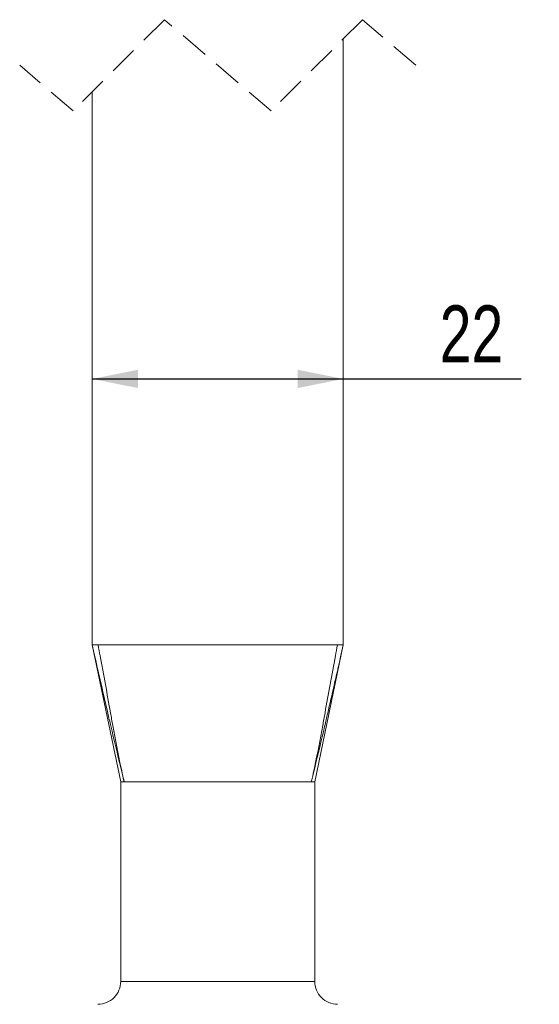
# Model space of a CAD drawing. Header units: millimetres. Extents: x 0 to 210, y 0 to 297.
# Tile 10 of 12: x 114 to 137, y 178 to 221. Entities that reach past the tile are written whole.
import ezdxf

# ---------------------------------------------------------------- set-up
doc = ezdxf.new("R2010")
doc.units = ezdxf.units.MM
doc.linetypes.add('HIDDEN', pattern=[1.905, 1.27, -0.635])
doc.layers.add('注释', color=7, linetype='Continuous')
doc.styles.add('SLDTEXTSTYLE0', font='TXT', dxfattribs={"width": 0.75})
doc.dimstyles.new('SLDDIMSTYLE2', dxfattribs={"dimtxt": 2.5, "dimasz": 2, "dimexe": 0, "dimexo": 0.0625, "dimtad": 1, "dimdec": 3, "dimlfac": 2, "dimrnd": 1e-09, "dimzin": 12, "dimdsep": 46, "dimtxsty": 'SLDTEXTSTYLE0', "dimsah": 1, "dimcen": 0.09, "dimadec": 0, "dimazin": 3, "dimtfac": 1, "dimtdec": 3, "dimtofl": 0, "dimtmove": 0, "dimatfit": 3, "dimfxl": 0, "dimfrac": 2, "dimtolj": 1, "dimtzin": 12, "dimarcsym": 0})

# ---------------------------------------------------------------- blocks, each defined once
blk = doc.blocks.new('_D_2')
at = {"layer": '注释', "color": 7}
for p, q in [((117.28, 205.645), (128.28, 205.645)), ((128.28, 205.645), (136.069, 205.645))]:
    blk.add_line(p, q, dxfattribs=at)
for points in [[(117.28, 205.645), (119.28, 205.245), (119.28, 206.045)], [(128.28, 205.645), (126.28, 206.045), (126.28, 205.245)]]:
    blk.add_solid(points, dxfattribs=at)
at = {"layer": '注释', "color": 7, "insert": (132.499, 208.867), "char_height": 2.5, "attachment_point": 1, "style": 'SLDTEXTSTYLE0'}
blk.add_mtext('22', dxfattribs=at)

msp = doc.modelspace()

# ---------------------------------------------------------------- linework, layer by layer
at = {"color": 7, "linetype": 'HIDDEN', "lineweight": 0}
for p, q in [((120.44231, 221.38864), (116.44231, 217.38864)), ((125.11731, 217.38864), (120.44231, 221.38864)), ((129.11731, 221.38864), (125.11731, 217.38864)), ((131.45481, 219.38864), (129.11731, 221.38864)), ((116.44231, 217.38864), (114.10481, 219.38864))]:
    msp.add_line(p, q, dxfattribs=at)
at = {"color": 7, "linetype": 'Continuous', "lineweight": 15}
for p, q in [((128.27981, 220.55114), (128.27981, 193.98538)), ((117.27981, 218.22614), (117.27981, 193.98538)), ((117.27981, 193.98538), (118.52981, 187.98538)), ((117.27981, 193.98538), (128.27981, 193.98538)), ((117.27981, 193.98538), (117.53426, 193.98538)), ((117.53426, 193.98538), (128.02536, 193.98538)), ((127.02981, 187.98538), (128.27981, 193.98538)), ((128.02536, 193.98538), (128.27981, 193.98538)), ((118.52981, 187.98538), (118.52981, 179.23538)), ((118.52981, 187.98538), (127.02981, 187.98538)), ((118.67956, 187.98538), (126.88006, 187.98538)), ((126.88006, 187.98538), (127.01348, 187.98538)), ((127.02981, 179.23538), (127.02981, 187.98538))]:
    msp.add_line(p, q, dxfattribs=at)
at = {"color": 1, "linetype": 'Continuous', "lineweight": 15}
msp.add_line((118.52981, 179.23538), (127.02981, 179.23538), dxfattribs=at)
at = {"color": 7, "linetype": 'Continuous', "lineweight": 15}
for centre, start, end in [((117.52981, 179.23538), 270.000045, 0.000061), ((128.02981, 179.23538), 179.999893, 269.999973)]:
    msp.add_arc(centre, 1, start, end, dxfattribs=at)
for points, knots in [([(118.67956, 187.98538), (118.67887, 187.98825), (118.67587, 188.00062), (118.66358, 188.05127), (118.61489, 188.25221), (118.42074, 189.05644), (118.19475, 190.00711), (117.81607, 191.62785), (117.54529, 192.81093), (117.31942, 193.81017), (117.27981, 193.98538)], [0, 0, 0, 0, 0.00143409, 0.00619806, 0.02537916, 0.1021075, 0.40904403, 0.50117344, 0.91253407, 1, 1, 1, 1]), ([(117.53426, 193.98538), (117.56523, 193.82484), (117.75624, 192.83495), (117.96652, 191.65614), (118.25971, 190.01865), (118.44533, 189.05453), (118.62121, 188.24728), (118.66602, 188.04591), (118.67616, 188.00056), (118.67894, 187.98818), (118.67956, 187.98538)], [0, 0, 0, 0, 0.08029932, 0.49510383, 0.5880287, 0.897277, 0.97718312, 0.99376656, 0.99859327, 1, 1, 1, 1]), ([(126.88006, 187.98538), (126.88068, 187.98818), (126.88346, 188.00056), (126.8948, 188.05129), (126.93958, 188.25267), (127.11534, 189.05995), (127.29991, 190.01865), (127.5931, 191.65614), (127.80338, 192.83495), (127.99438, 193.82484), (128.02536, 193.98538)], [0, 0, 0, 0, 0.00140673, 0.00623342, 0.02552648, 0.10272302, 0.4119713, 0.50489617, 0.91970068, 1, 1, 1, 1]), ([(128.27981, 193.98538), (128.24021, 193.81017), (128.0144, 192.81092), (127.74243, 191.62812), (127.50672, 190.61191), (127.46084, 190.41892), (127.45873, 190.41002)], [0, 0, 0, 0, 0.1468997, 0.83778303, 0.99251505, 1, 1, 1, 1]), ([(118.54614, 187.98538), (118.54596, 187.98538), (118.50094, 187.98538), (118.59043, 187.98538), (118.67956, 187.98538)], [0, 0, 0, 0, 0.00403317, 1, 1, 1, 1])]:
    msp.add_open_spline(points, degree=3, knots=knots, dxfattribs=at)
at = {"color": 1, "linetype": 'Continuous', "lineweight": 15}
msp.add_open_spline([(127.45873, 190.41002), (127.3159, 189.80545), (127.13684, 189.04752), (126.94472, 188.25221), (126.89604, 188.05127), (126.88375, 188.00062), (126.88075, 187.98825), (126.88006, 187.98538)], degree=3, knots=[0, 0, 0, 0, 0.74762561, 0.93727146, 0.98468054, 0.99645538, 1, 1, 1, 1], dxfattribs=at)

# ---------------------------------------------------------------- dimensions: what is measured, and where the dimension line sits
at = {"layer": '注释', "color": 7}
dim = msp.add_linear_dim(base=(128.27981, 205.64482), p1=(117.27981, 193.98538), p2=(128.27981, 193.98538), dimstyle='SLDDIMSTYLE2', dxfattribs=at)
dim.commit()
dim.dimension.update_dxf_attribs({"geometry": '_D_2', "text_midpoint": (134.28416, 205.64482), "dimtype": 160})

doc.saveas('drawing.dxf')
